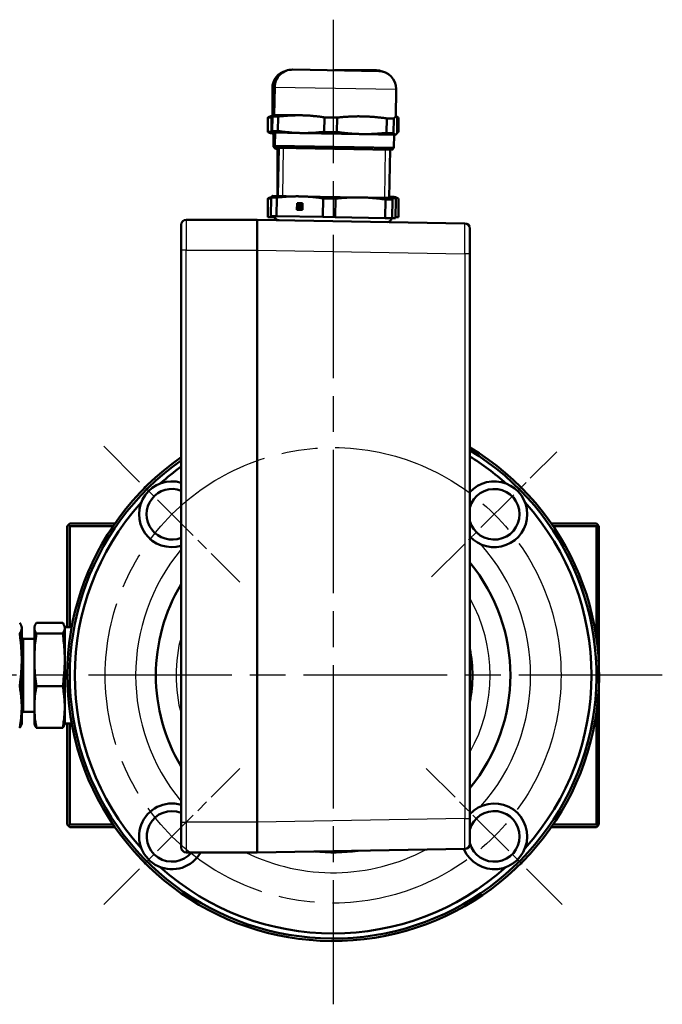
# Model space of a CAD drawing. Header units: millimetres. Extents: x 168 to 832, y 325 to 1234.
# Tile 2 of 10: x 300 to 427, y 345 to 540. Entities that reach past the tile are written whole.
import ezdxf

# ---------------------------------------------------------------- set-up
doc = ezdxf.new("R2010")
doc.units = ezdxf.units.MM
doc.header["$LTSCALE"] = 5
doc.linetypes.add('CHAIN', pattern=[0.3543, 0.2362, -0.0295, 0.0591, -0.0295])
for name, color, linetype, lineweight in [('Gewinde(DIN)', 3, 'Continuous', 25), ('Mittellinie(DIN)', 4, 'CHAIN', 25), ('Mittelpunktmarkierung(DIN)', 4, 'CHAIN', 25), ('Sichtbare Kanten(DIN)', 7, 'Continuous', 50), ('Sichtbare tangentiale Kanten(DIN)', 3, 'Continuous', 25)]:
    doc.layers.add(name, color=color, linetype=linetype, lineweight=lineweight)

msp = doc.modelspace()

# ---------------------------------------------------------------- linework, layer by layer
at = {"layer": 'Gewinde(DIN)'}
for p, q in [((351.93, 514.65), (351.76, 505.14)), ((371.96, 504.79), (372.13, 514.3))]:
    msp.add_line(p, q, dxfattribs=at)
at = {"layer": 'Mittellinie(DIN)', "linetype": 'CHAIN', "ltscale": 23.990969}
msp.add_circle((361.78, 410.44), 45, dxfattribs=at)
at = {"layer": 'Mittelpunktmarkierung(DIN)', "linetype": 'CHAIN', "ltscale": 23.990969}
for p, q in [((361.78, 539.98), (361.78, 345.44)), ((426.78, 410.44), (167.59, 410.44))]:
    msp.add_line(p, q, dxfattribs=at)
at = {"layer": 'Mittelpunktmarkierung(DIN)', "linetype": 'CHAIN', "ltscale": 8.445076}
for p, q in [((316.52, 455.69), (343.39, 428.82)), ((316.52, 365.18), (343.39, 392.05)), ((407.03, 365.18), (380.16, 392.05))]:
    msp.add_line(p, q, dxfattribs=at)
at = {"layer": 'Mittelpunktmarkierung(DIN)', "linetype": 'CHAIN', "ltscale": 7.778352}
msp.add_line((381.22, 429.88), (405.97, 454.63), dxfattribs=at)
at = {"layer": 'Sichtbare Kanten(DIN)'}
for p, q in [((353.81, 530.12), (370.79, 529.82)), ((362.04, 529.98), (370.27, 529.98)), ((349.79, 526.48), (349.79, 520.98)), ((350.25, 526.68), (350.15, 521.18)), ((374.23, 526.26), (374.13, 520.76)), ((348.88, 520.65), (349.62, 520.65)), ((348.88, 520.65), (348.88, 517.8)), ((349.78, 520.98), (349.49, 520.9)), ((349.62, 517.8), (349.62, 520.65)), ((349.82, 520.87), (349.77, 518.01)), ((349.78, 520.98), (349.89, 520.98)), ((349.82, 520.87), (350.92, 520.85)), ((350.14, 521.18), (350.12, 521.18)), ((350.14, 521.18), (355.51, 521.09)), ((350.87, 517.99), (350.92, 520.85)), ((360.08, 520.69), (360.03, 517.83)), ((360.08, 520.69), (362.55, 520.64)), ((362.5, 517.79), (362.55, 520.64)), ((372.4, 520.47), (372.35, 517.62)), ((372.4, 520.47), (373.77, 520.45)), ((373.72, 517.59), (373.77, 520.45)), ((374.12, 520.76), (374.14, 520.76)), ((374.14, 520.76), (374.16, 520.76)), ((374.45, 520.44), (374.4, 517.58)), ((374.68, 520.65), (374.68, 517.8)), ((348.88, 517.8), (349.62, 517.8)), ((349.78, 517.48), (349.49, 517.55)), ((349.77, 518.01), (350.87, 517.99)), ((350.08, 517.68), (350.06, 517.69)), ((350.08, 517.68), (355.44, 517.59)), ((350.32, 517.68), (350.28, 515.06)), ((355.44, 517.59), (367.42, 517.38)), ((360.03, 517.83), (362.5, 517.79)), ((372.35, 517.62), (373.72, 517.59)), ((349.78, 517.48), (350.32, 517.48)), ((350.02, 517.48), (350.02, 514.86)), ((367.42, 517.38), (374.06, 517.26)), ((373.84, 517.27), (373.79, 514.65)), ((374.06, 517.26), (374.08, 517.26)), ((374.08, 517.26), (374.1, 517.27)), ((350.02, 514.86), (350.47, 514.86)), ((350.4, 514.48), (350.02, 514.86)), ((350.28, 515.06), (373.79, 514.65)), ((350.65, 514.67), (350.28, 515.06)), ((350.4, 514.48), (351.03, 514.48)), ((350.65, 514.67), (373.41, 514.28)), ((350.78, 514.48), (350.78, 505.16)), ((351.03, 514.67), (350.86, 505.16)), ((373.03, 514.28), (372.86, 504.77)), ((373.41, 514.28), (373.79, 514.65)), ((348.88, 504.64), (349.53, 504.64)), ((348.88, 504.64), (348.88, 500.98)), ((349.54, 504.86), (349.47, 501.19)), ((349.57, 504.91), (349.49, 504.89)), ((349.54, 504.86), (350.64, 504.84)), ((349.86, 505.18), (349.84, 505.17)), ((349.86, 505.18), (355.23, 505.08)), ((350.58, 501.17), (350.64, 504.84)), ((355.23, 505.08), (367.2, 504.87)), ((359.8, 504.68), (359.74, 501.01)), ((359.8, 504.68), (362.27, 504.64)), ((362.21, 500.97), (362.27, 504.64)), ((367.2, 504.87), (373.84, 504.76)), ((372.12, 504.47), (372.06, 500.8)), ((372.12, 504.47), (373.49, 504.44)), ((372.86, 504.97), (373.5, 504.97)), ((373.42, 500.77), (373.49, 504.44)), ((373.5, 504.97), (373.78, 504.97)), ((373.78, 504.97), (374.07, 504.89)), ((373.84, 504.76), (373.86, 504.76)), ((373.86, 504.76), (373.88, 504.75)), ((374.17, 504.43), (374.11, 500.76)), ((374.68, 504.64), (374.68, 500.98)), ((354.63, 502.44), (354.65, 503.76)), ((355.73, 502.42), (354.63, 502.44)), ((354.65, 503.76), (355.75, 503.74)), ((354.69, 503.13), (354.73, 503.13)), ((354.73, 503.07), (354.69, 503.07)), ((354.72, 502.89), (354.71, 502.44)), ((354.73, 503.13), (354.72, 503.07)), ((354.74, 503.76), (354.73, 503.31)), ((354.73, 503.13), (354.81, 503.13)), ((354.73, 503.07), (354.81, 503.07)), ((355, 502.53), (355.02, 502.57)), ((355, 502.53), (355.06, 502.53)), ((355.03, 503.62), (355.02, 503.66)), ((355.02, 503.66), (355.08, 503.65)), ((355.02, 502.57), (355.1, 502.57)), ((355.03, 503.62), (355.12, 503.61)), ((355.06, 502.55), (355.05, 502.52)), ((355.06, 502.55), (355.12, 502.55)), ((355.07, 503.67), (355.08, 503.63)), ((355.08, 503.63), (355.14, 503.63)), ((355.1, 502.57), (355.09, 502.55)), ((355.11, 503.63), (355.12, 503.61)), ((355.18, 502.49), (355.26, 502.49)), ((355.2, 503.69), (355.28, 503.69)), ((355.57, 502.71), (355.55, 502.73)), ((355.55, 502.73), (355.63, 502.73)), ((355.56, 503.44), (355.59, 503.46)), ((355.56, 503.44), (355.64, 503.44)), ((355.57, 502.71), (355.66, 502.71)), ((355.58, 502.78), (355.6, 502.76)), ((355.59, 503.46), (355.67, 503.46)), ((355.62, 503.41), (355.59, 503.39)), ((355.6, 502.76), (355.69, 502.76)), ((355.62, 503.41), (355.7, 503.41)), ((355.63, 502.73), (355.66, 502.71)), ((355.67, 503.46), (355.64, 503.44)), ((355.75, 503.74), (355.73, 502.42)), ((346.78, 500.44), (332.78, 500.44)), ((346.78, 494.44), (346.78, 500.44)), ((387.8, 499.72), (346.78, 500.44)), ((348.88, 500.98), (349.62, 500.98)), ((349.47, 501.19), (350.58, 501.17)), ((349.62, 500.98), (349.62, 501.19)), ((350.3, 500.98), (349.62, 500.98)), ((359.74, 501.01), (350.58, 501.17)), ((359.74, 501.01), (362.21, 500.97)), ((372.06, 500.8), (362.21, 500.97)), ((372.06, 500.8), (373.42, 500.77)), ((374.11, 500.76), (373.42, 500.77)), ((374.68, 500.98), (374.11, 500.98)), ((331.78, 494.44), (331.78, 499.44)), ((388.78, 498.72), (388.78, 493.72)), ((331.78, 494.44), (331.78, 381.44)), ((346.78, 494.44), (346.78, 381.44)), ((346.78, 494.44), (346.78, 381.44)), ((388.78, 382.15), (388.78, 493.72)), ((309.28, 439.94), (309.53, 440.19)), ((309.28, 439.94), (309.28, 419.94)), ((309.53, 440.19), (309.78, 440.44)), ((309.78, 439.94), (309.53, 440.19)), ((318.69, 440.44), (309.78, 440.44)), ((309.78, 419.94), (309.78, 439.94)), ((309.78, 439.94), (318.35, 439.94)), ((413.78, 440.44), (404.86, 440.44)), ((405.21, 439.94), (413.78, 439.94)), ((413.78, 440.44), (414.03, 440.19)), ((414.03, 440.19), (413.78, 439.94)), ((413.78, 439.94), (413.78, 417.67)), ((414.03, 440.19), (414.28, 439.94)), ((414.28, 380.94), (414.28, 439.94)), ((308.39, 420.83), (303.18, 420.83)), ((300.28, 419.94), (300.23, 420.12)), ((300.28, 419.94), (300.28, 419.78)), ((300.28, 419.78), (300.28, 419.73)), ((300.28, 419.73), (300.28, 413.62)), ((302.78, 419.94), (302.83, 420.12)), ((302.78, 419.94), (302.78, 400.94)), ((308.39, 418.69), (303.18, 418.69)), ((308.78, 419.94), (308.73, 420.12)), ((308.78, 419.94), (308.78, 400.94)), ((308.78, 419.94), (310.15, 419.94)), ((300.6, 417.63), (300.28, 417.94)), ((300.6, 417.63), (300.6, 403.25)), ((300.6, 417.63), (302.78, 417.63)), ((300.28, 413.62), (300.28, 413.37)), ((300.28, 413.37), (300.28, 404.28)), ((308.39, 408.3), (303.18, 408.3)), ((300.28, 404.28), (300.28, 404.08)), ((300.28, 404.08), (300.28, 400.94)), ((300.6, 403.25), (300.28, 402.94)), ((300.6, 403.25), (302.78, 403.25)), ((413.78, 403.21), (413.78, 380.94)), ((300.28, 400.94), (300.23, 400.75)), ((302.78, 400.94), (302.83, 400.75)), ((308.78, 400.94), (308.73, 400.75)), ((308.78, 400.94), (310.15, 400.94)), ((309.28, 400.94), (309.28, 380.94)), ((309.78, 380.94), (309.78, 400.94)), ((308.39, 400.05), (303.18, 400.05)), ((331.78, 376.44), (331.78, 381.44)), ((346.78, 375.44), (346.78, 381.44)), ((388.78, 382.15), (388.78, 377.15)), ((309.53, 380.69), (309.28, 380.94)), ((309.53, 380.69), (309.78, 380.94)), ((309.78, 380.44), (309.53, 380.69)), ((318.35, 380.94), (309.78, 380.94)), ((309.78, 380.44), (318.69, 380.44)), ((404.86, 380.44), (413.78, 380.44)), ((413.78, 380.94), (405.21, 380.94)), ((413.78, 380.94), (414.03, 380.69)), ((414.03, 380.69), (413.78, 380.44)), ((414.28, 380.94), (414.03, 380.69)), ((346.78, 375.44), (387.8, 376.15)), ((332.78, 375.44), (346.78, 375.44))]:
    msp.add_line(p, q, dxfattribs=at)
at = {"layer": 'Sichtbare Kanten(DIN)', "flags": 128}
for points in [[(349.49, 520.9), (349.47, 520.89), (349.44, 520.89), (349.42, 520.88), (349.39, 520.87), (349.37, 520.86), (349.34, 520.85), (349.32, 520.85), (349.29, 520.84), (349.27, 520.83), (349.24, 520.82), (349.21, 520.81), (349.19, 520.8), (349.16, 520.79), (349.14, 520.78), (349.11, 520.77), (349.09, 520.76), (349.06, 520.74), (349.03, 520.73), (349.01, 520.72), (348.98, 520.71), (348.96, 520.7), (348.93, 520.68), (348.9, 520.67), (348.88, 520.65)], [(349.62, 520.65), (349.63, 520.66), (349.64, 520.66), (349.65, 520.66), (349.65, 520.66), (349.66, 520.66), (349.67, 520.66), (349.68, 520.66), (349.69, 520.66), (349.7, 520.67), (349.7, 520.67), (349.71, 520.67), (349.72, 520.67), (349.73, 520.67), (349.74, 520.67), (349.74, 520.67), (349.75, 520.67), (349.76, 520.68), (349.77, 520.68), (349.78, 520.68), (349.78, 520.68), (349.79, 520.68), (349.8, 520.68), (349.81, 520.68), (349.81, 520.68)], [(350.12, 521.18), (350.11, 521.17), (350.1, 521.17), (350.08, 521.16), (350.07, 521.16), (350.06, 521.15), (350.05, 521.14), (350.04, 521.14), (350.02, 521.13), (350.01, 521.12), (350, 521.11), (349.99, 521.09), (349.97, 521.08), (349.96, 521.07), (349.95, 521.06), (349.94, 521.04), (349.92, 521.02), (349.91, 521.01), (349.9, 520.99), (349.88, 520.97), (349.87, 520.95), (349.86, 520.93), (349.85, 520.91), (349.83, 520.89), (349.82, 520.87)], [(350.92, 520.85), (351.12, 520.87), (351.33, 520.89), (351.53, 520.91), (351.73, 520.93), (351.92, 520.95), (352.12, 520.97), (352.31, 520.99), (352.51, 521), (352.7, 521.01), (352.89, 521.03), (353.08, 521.04), (353.27, 521.05), (353.46, 521.06), (353.65, 521.07), (353.83, 521.07), (354.02, 521.08), (354.21, 521.08), (354.39, 521.09), (354.58, 521.09), (354.76, 521.09), (354.95, 521.09), (355.13, 521.09), (355.32, 521.09), (355.51, 521.09)], [(355.51, 521.09), (355.69, 521.09), (355.88, 521.08), (356.06, 521.07), (356.25, 521.07), (356.43, 521.06), (356.62, 521.05), (356.81, 521.04), (356.99, 521.03), (357.18, 521.02), (357.36, 521), (357.55, 520.99), (357.74, 520.97), (357.93, 520.95), (358.12, 520.94), (358.31, 520.92), (358.5, 520.9), (358.69, 520.87), (358.89, 520.85), (359.08, 520.83), (359.28, 520.8), (359.48, 520.77), (359.68, 520.75), (359.88, 520.72), (360.08, 520.69)], [(362.55, 520.64), (362.77, 520.67), (362.99, 520.69), (363.2, 520.71), (363.42, 520.73), (363.63, 520.75), (363.84, 520.76), (364.05, 520.78), (364.26, 520.8), (364.46, 520.81), (364.67, 520.82), (364.87, 520.83), (365.08, 520.84), (365.28, 520.85), (365.48, 520.86), (365.68, 520.87), (365.88, 520.87), (366.08, 520.88), (366.28, 520.88), (366.48, 520.88), (366.68, 520.89), (366.88, 520.89), (367.08, 520.88), (367.28, 520.88), (367.48, 520.88)], [(367.48, 520.88), (367.68, 520.88), (367.88, 520.87), (368.08, 520.86), (368.28, 520.86), (368.48, 520.85), (368.68, 520.84), (368.88, 520.83), (369.08, 520.82), (369.28, 520.8), (369.48, 520.79), (369.68, 520.77), (369.88, 520.76), (370.08, 520.74), (370.29, 520.72), (370.49, 520.7), (370.7, 520.68), (370.91, 520.66), (371.11, 520.64), (371.32, 520.61), (371.54, 520.59), (371.75, 520.56), (371.96, 520.53), (372.18, 520.5), (372.4, 520.47)], [(373.77, 520.45), (373.78, 520.48), (373.8, 520.5), (373.81, 520.52), (373.83, 520.55), (373.84, 520.57), (373.86, 520.59), (373.87, 520.61), (373.89, 520.63), (373.9, 520.64), (373.92, 520.66), (373.93, 520.67), (373.95, 520.69), (373.96, 520.7), (373.98, 520.71), (373.99, 520.72), (374, 520.73), (374.02, 520.74), (374.03, 520.75), (374.05, 520.75), (374.06, 520.76), (374.07, 520.76), (374.09, 520.76), (374.1, 520.76), (374.12, 520.76)], [(374.12, 520.76), (374.13, 520.76), (374.14, 520.76), (374.16, 520.76), (374.17, 520.75), (374.19, 520.75), (374.2, 520.74), (374.21, 520.74), (374.23, 520.73), (374.24, 520.72), (374.25, 520.71), (374.27, 520.69), (374.28, 520.68), (374.3, 520.67), (374.31, 520.65), (374.32, 520.64), (374.34, 520.62), (374.35, 520.6), (374.37, 520.58), (374.38, 520.56), (374.4, 520.54), (374.41, 520.51), (374.42, 520.49), (374.44, 520.46), (374.45, 520.44)], [(374.13, 520.88), (374.15, 520.87), (374.18, 520.87), (374.2, 520.86), (374.22, 520.85), (374.24, 520.85), (374.27, 520.84), (374.29, 520.83), (374.31, 520.82), (374.33, 520.81), (374.36, 520.8), (374.38, 520.79), (374.4, 520.79), (374.42, 520.78), (374.45, 520.77), (374.47, 520.76), (374.49, 520.75), (374.52, 520.74), (374.54, 520.72), (374.56, 520.71), (374.59, 520.7), (374.61, 520.69), (374.63, 520.68), (374.66, 520.67), (374.68, 520.65)], [(348.88, 517.8), (348.9, 517.78), (348.93, 517.77), (348.96, 517.76), (348.98, 517.75), (349.01, 517.73), (349.03, 517.72), (349.06, 517.71), (349.09, 517.7), (349.11, 517.69), (349.14, 517.67), (349.16, 517.66), (349.19, 517.65), (349.21, 517.64), (349.24, 517.63), (349.27, 517.63), (349.29, 517.62), (349.32, 517.61), (349.34, 517.6), (349.37, 517.59), (349.39, 517.58), (349.42, 517.57), (349.44, 517.57), (349.47, 517.56), (349.49, 517.55)], [(349.96, 517.75), (349.94, 517.75), (349.93, 517.75), (349.92, 517.76), (349.9, 517.76), (349.89, 517.76), (349.87, 517.76), (349.86, 517.76), (349.85, 517.77), (349.83, 517.77), (349.82, 517.77), (349.8, 517.77), (349.79, 517.77), (349.78, 517.78), (349.76, 517.78), (349.75, 517.78), (349.73, 517.78), (349.72, 517.78), (349.71, 517.79), (349.69, 517.79), (349.68, 517.79), (349.66, 517.79), (349.65, 517.79), (349.64, 517.8), (349.62, 517.8)], [(349.77, 518.01), (349.78, 517.99), (349.79, 517.96), (349.81, 517.94), (349.82, 517.92), (349.83, 517.9), (349.84, 517.88), (349.86, 517.87), (349.87, 517.85), (349.88, 517.83), (349.89, 517.82), (349.9, 517.8), (349.92, 517.79), (349.93, 517.78), (349.94, 517.76), (349.95, 517.75), (349.96, 517.74), (349.98, 517.73), (349.99, 517.73), (350, 517.72), (350.01, 517.71), (350.02, 517.7), (350.04, 517.7), (350.05, 517.69), (350.06, 517.69)], [(355.44, 517.59), (355.26, 517.59), (355.07, 517.6), (354.89, 517.6), (354.7, 517.61), (354.52, 517.62), (354.33, 517.63), (354.15, 517.64), (353.96, 517.65), (353.77, 517.66), (353.59, 517.68), (353.4, 517.69), (353.21, 517.71), (353.02, 517.73), (352.83, 517.74), (352.64, 517.76), (352.45, 517.78), (352.26, 517.81), (352.06, 517.83), (351.87, 517.85), (351.67, 517.88), (351.47, 517.9), (351.27, 517.93), (351.07, 517.96), (350.87, 517.99)], [(360.03, 517.83), (359.83, 517.81), (359.62, 517.79), (359.42, 517.77), (359.22, 517.75), (359.03, 517.73), (358.83, 517.71), (358.64, 517.69), (358.44, 517.68), (358.25, 517.66), (358.06, 517.65), (357.87, 517.64), (357.68, 517.63), (357.49, 517.62), (357.31, 517.61), (357.12, 517.61), (356.93, 517.6), (356.75, 517.59), (356.56, 517.59), (356.37, 517.59), (356.19, 517.59), (356, 517.58), (355.82, 517.59), (355.63, 517.59), (355.44, 517.59)], [(367.42, 517.38), (367.22, 517.38), (367.02, 517.39), (366.82, 517.4), (366.62, 517.4), (366.42, 517.41), (366.22, 517.42), (366.02, 517.43), (365.82, 517.44), (365.62, 517.46), (365.42, 517.47), (365.22, 517.49), (365.02, 517.5), (364.82, 517.52), (364.61, 517.54), (364.41, 517.56), (364.2, 517.58), (363.99, 517.6), (363.79, 517.62), (363.58, 517.65), (363.36, 517.67), (363.15, 517.7), (362.94, 517.73), (362.72, 517.76), (362.5, 517.79)], [(372.35, 517.62), (372.13, 517.59), (371.91, 517.57), (371.7, 517.55), (371.48, 517.53), (371.27, 517.51), (371.06, 517.5), (370.85, 517.48), (370.64, 517.47), (370.44, 517.45), (370.23, 517.44), (370.03, 517.43), (369.82, 517.42), (369.62, 517.41), (369.42, 517.4), (369.22, 517.39), (369.02, 517.39), (368.82, 517.38), (368.62, 517.38), (368.42, 517.38), (368.22, 517.38), (368.02, 517.38), (367.82, 517.38), (367.62, 517.38), (367.42, 517.38)], [(374.06, 517.26), (374.04, 517.27), (374.03, 517.27), (374.01, 517.27), (374, 517.27), (373.99, 517.28), (373.97, 517.29), (373.96, 517.29), (373.94, 517.3), (373.93, 517.31), (373.92, 517.32), (373.9, 517.33), (373.89, 517.35), (373.88, 517.36), (373.86, 517.38), (373.85, 517.39), (373.83, 517.41), (373.82, 517.43), (373.8, 517.45), (373.79, 517.47), (373.78, 517.49), (373.76, 517.51), (373.75, 517.54), (373.73, 517.57), (373.72, 517.59)], [(374.4, 517.58), (374.39, 517.55), (374.37, 517.53), (374.36, 517.5), (374.34, 517.48), (374.33, 517.46), (374.31, 517.44), (374.3, 517.42), (374.28, 517.4), (374.27, 517.39), (374.25, 517.37), (374.24, 517.35), (374.22, 517.34), (374.21, 517.33), (374.2, 517.32), (374.18, 517.31), (374.17, 517.3), (374.15, 517.29), (374.14, 517.28), (374.13, 517.28), (374.11, 517.27), (374.1, 517.27), (374.08, 517.27), (374.07, 517.27), (374.06, 517.26)], [(374.68, 517.8), (374.67, 517.79), (374.66, 517.79), (374.65, 517.78), (374.63, 517.77), (374.62, 517.77), (374.61, 517.76), (374.6, 517.76), (374.59, 517.75), (374.58, 517.75), (374.57, 517.74), (374.55, 517.73), (374.54, 517.73), (374.53, 517.72), (374.52, 517.72), (374.51, 517.71), (374.5, 517.71), (374.48, 517.7), (374.47, 517.7), (374.46, 517.69), (374.45, 517.69), (374.44, 517.68), (374.43, 517.68), (374.42, 517.67), (374.41, 517.67)], [(349.49, 504.89), (349.47, 504.88), (349.44, 504.88), (349.42, 504.87), (349.39, 504.86), (349.37, 504.85), (349.34, 504.84), (349.32, 504.84), (349.29, 504.83), (349.27, 504.82), (349.24, 504.81), (349.21, 504.8), (349.19, 504.79), (349.16, 504.78), (349.14, 504.77), (349.11, 504.76), (349.09, 504.75), (349.06, 504.73), (349.03, 504.72), (349.01, 504.71), (348.98, 504.7), (348.96, 504.69), (348.93, 504.67), (348.9, 504.66), (348.88, 504.64)], [(349.84, 505.17), (349.83, 505.17), (349.82, 505.16), (349.8, 505.16), (349.79, 505.15), (349.78, 505.14), (349.77, 505.14), (349.76, 505.13), (349.74, 505.12), (349.73, 505.11), (349.72, 505.1), (349.71, 505.09), (349.69, 505.07), (349.68, 505.06), (349.67, 505.05), (349.66, 505.03), (349.64, 505.02), (349.63, 505), (349.62, 504.98), (349.61, 504.96), (349.59, 504.95), (349.58, 504.93), (349.57, 504.9), (349.55, 504.88), (349.54, 504.86)], [(350.64, 504.84), (350.84, 504.86), (351.05, 504.89), (351.25, 504.91), (351.45, 504.93), (351.64, 504.94), (351.84, 504.96), (352.03, 504.98), (352.23, 504.99), (352.42, 505.01), (352.61, 505.02), (352.8, 505.03), (352.99, 505.04), (353.18, 505.05), (353.37, 505.06), (353.55, 505.07), (353.74, 505.07), (353.93, 505.08), (354.11, 505.08), (354.3, 505.08), (354.48, 505.09), (354.67, 505.09), (354.85, 505.09), (355.04, 505.08), (355.23, 505.08)], [(355.23, 505.08), (355.41, 505.08), (355.6, 505.07), (355.78, 505.07), (355.97, 505.06), (356.15, 505.05), (356.34, 505.04), (356.53, 505.03), (356.71, 505.02), (356.9, 505.01), (357.08, 504.99), (357.27, 504.98), (357.46, 504.96), (357.65, 504.95), (357.84, 504.93), (358.03, 504.91), (358.22, 504.89), (358.41, 504.87), (358.61, 504.84), (358.8, 504.82), (359, 504.79), (359.2, 504.77), (359.4, 504.74), (359.6, 504.71), (359.8, 504.68)], [(362.27, 504.64), (362.49, 504.66), (362.71, 504.68), (362.92, 504.7), (363.14, 504.72), (363.35, 504.74), (363.56, 504.76), (363.77, 504.77), (363.98, 504.79), (364.18, 504.8), (364.39, 504.81), (364.59, 504.82), (364.8, 504.84), (365, 504.84), (365.2, 504.85), (365.4, 504.86), (365.6, 504.87), (365.8, 504.87), (366, 504.87), (366.2, 504.88), (366.4, 504.88), (366.6, 504.88), (366.8, 504.88), (367, 504.88), (367.2, 504.87)], [(367.2, 504.87), (367.4, 504.87), (367.6, 504.86), (367.8, 504.86), (368, 504.85), (368.2, 504.84), (368.4, 504.83), (368.6, 504.82), (368.8, 504.81), (369, 504.8), (369.2, 504.78), (369.4, 504.77), (369.6, 504.75), (369.81, 504.73), (370.01, 504.72), (370.21, 504.7), (370.42, 504.68), (370.63, 504.65), (370.83, 504.63), (371.04, 504.61), (371.26, 504.58), (371.47, 504.55), (371.68, 504.53), (371.9, 504.5), (372.12, 504.47)], [(372.86, 504.87), (372.89, 504.88), (372.92, 504.89), (372.94, 504.89), (372.97, 504.9), (373, 504.91), (373.02, 504.91), (373.05, 504.92), (373.08, 504.92), (373.1, 504.93), (373.13, 504.93), (373.15, 504.94), (373.18, 504.94), (373.21, 504.95), (373.23, 504.95), (373.26, 504.95), (373.29, 504.96), (373.31, 504.96), (373.34, 504.96), (373.37, 504.96), (373.39, 504.96), (373.42, 504.97), (373.44, 504.97), (373.47, 504.97), (373.5, 504.97)], [(373.49, 504.44), (373.5, 504.47), (373.52, 504.49), (373.53, 504.52), (373.55, 504.54), (373.57, 504.56), (373.58, 504.58), (373.6, 504.6), (373.61, 504.62), (373.62, 504.64), (373.64, 504.65), (373.65, 504.67), (373.67, 504.68), (373.68, 504.69), (373.7, 504.7), (373.71, 504.71), (373.73, 504.72), (373.74, 504.73), (373.75, 504.74), (373.77, 504.74), (373.78, 504.75), (373.8, 504.75), (373.81, 504.76), (373.82, 504.76), (373.84, 504.76)], [(373.5, 504.97), (373.55, 504.97), (373.59, 504.96), (373.64, 504.96), (373.69, 504.96), (373.74, 504.95), (373.79, 504.95), (373.83, 504.94), (373.88, 504.93), (373.93, 504.92), (373.98, 504.91), (374.03, 504.9), (374.07, 504.89), (374.12, 504.87), (374.17, 504.86), (374.22, 504.84), (374.27, 504.83), (374.32, 504.81), (374.37, 504.79), (374.42, 504.77), (374.47, 504.74), (374.52, 504.72), (374.58, 504.7), (374.63, 504.67), (374.68, 504.64)], [(373.84, 504.76), (373.85, 504.76), (373.86, 504.75), (373.88, 504.75), (373.89, 504.75), (373.91, 504.74), (373.92, 504.74), (373.93, 504.73), (373.95, 504.72), (373.96, 504.71), (373.98, 504.7), (373.99, 504.69), (374, 504.67), (374.02, 504.66), (374.03, 504.65), (374.04, 504.63), (374.06, 504.61), (374.07, 504.59), (374.09, 504.57), (374.1, 504.55), (374.12, 504.53), (374.13, 504.51), (374.15, 504.48), (374.16, 504.46), (374.17, 504.43)], [(299.89, 420.82), (299.92, 420.78), (299.95, 420.73), (299.98, 420.68), (300.01, 420.64), (300.04, 420.59), (300.06, 420.55), (300.09, 420.5), (300.11, 420.46), (300.13, 420.42), (300.15, 420.37), (300.17, 420.33), (300.18, 420.29), (300.2, 420.24), (300.21, 420.2), (300.22, 420.16), (300.24, 420.12), (300.25, 420.08), (300.26, 420.03), (300.26, 419.99), (300.27, 419.95), (300.28, 419.91), (300.28, 419.87), (300.28, 419.82), (300.28, 419.78)], [(303.18, 418.69), (303.11, 418.79), (303.05, 418.89), (303, 418.98), (302.95, 419.07), (302.91, 419.16), (302.88, 419.25), (302.85, 419.34), (302.83, 419.42), (302.81, 419.51), (302.79, 419.59), (302.79, 419.67), (302.78, 419.76), (302.79, 419.84), (302.79, 419.92), (302.81, 420.01), (302.83, 420.09), (302.85, 420.18), (302.88, 420.26), (302.91, 420.35), (302.95, 420.44), (303, 420.53), (303.05, 420.63), (303.11, 420.72), (303.18, 420.83)], [(308.39, 420.83), (308.46, 420.72), (308.52, 420.63), (308.57, 420.53), (308.62, 420.44), (308.66, 420.35), (308.69, 420.26), (308.72, 420.18), (308.74, 420.09), (308.76, 420.01), (308.77, 419.92), (308.78, 419.84), (308.78, 419.76), (308.78, 419.67), (308.77, 419.59), (308.76, 419.51), (308.74, 419.42), (308.72, 419.34), (308.69, 419.25), (308.66, 419.16), (308.62, 419.07), (308.57, 418.98), (308.52, 418.89), (308.46, 418.79), (308.39, 418.69)], [(300.28, 419.73), (300.28, 419.69), (300.28, 419.65), (300.28, 419.6), (300.27, 419.56), (300.26, 419.52), (300.26, 419.48), (300.25, 419.44), (300.24, 419.4), (300.22, 419.35), (300.21, 419.31), (300.2, 419.27), (300.18, 419.23), (300.17, 419.18), (300.15, 419.14), (300.13, 419.1), (300.11, 419.05), (300.09, 419.01), (300.06, 418.97), (300.04, 418.92), (300.01, 418.88), (299.98, 418.83), (299.95, 418.78), (299.92, 418.74), (299.89, 418.69)], [(299.89, 418.69), (299.92, 418.46), (299.95, 418.23), (299.98, 418), (300.01, 417.78), (300.04, 417.56), (300.06, 417.34), (300.09, 417.12), (300.11, 416.91), (300.13, 416.7), (300.15, 416.49), (300.17, 416.28), (300.18, 416.07), (300.2, 415.86), (300.21, 415.66), (300.22, 415.45), (300.24, 415.25), (300.25, 415.04), (300.26, 414.84), (300.26, 414.64), (300.27, 414.43), (300.28, 414.23), (300.28, 414.03), (300.28, 413.83), (300.28, 413.62)], [(303.18, 408.3), (303.11, 408.79), (303.05, 409.27), (303, 409.73), (302.95, 410.18), (302.91, 410.61), (302.88, 411.04), (302.85, 411.46), (302.83, 411.88), (302.81, 412.28), (302.79, 412.69), (302.79, 413.09), (302.78, 413.49), (302.79, 413.9), (302.79, 414.3), (302.81, 414.71), (302.83, 415.11), (302.85, 415.53), (302.88, 415.95), (302.91, 416.38), (302.95, 416.81), (303, 417.26), (303.05, 417.72), (303.11, 418.2), (303.18, 418.69)], [(308.39, 418.69), (308.46, 418.2), (308.52, 417.72), (308.57, 417.26), (308.62, 416.81), (308.66, 416.38), (308.69, 415.95), (308.72, 415.53), (308.74, 415.11), (308.76, 414.71), (308.77, 414.3), (308.78, 413.9), (308.78, 413.49), (308.78, 413.09), (308.77, 412.69), (308.76, 412.28), (308.74, 411.88), (308.72, 411.46), (308.69, 411.04), (308.66, 410.61), (308.62, 410.18), (308.57, 409.73), (308.52, 409.27), (308.46, 408.79), (308.39, 408.3)], [(300.28, 413.37), (300.28, 413.16), (300.28, 412.96), (300.28, 412.76), (300.27, 412.55), (300.26, 412.35), (300.26, 412.15), (300.25, 411.95), (300.24, 411.74), (300.22, 411.54), (300.21, 411.33), (300.2, 411.13), (300.18, 410.92), (300.17, 410.71), (300.15, 410.5), (300.13, 410.29), (300.11, 410.08), (300.09, 409.87), (300.06, 409.65), (300.04, 409.43), (300.01, 409.21), (299.98, 408.99), (299.95, 408.76), (299.92, 408.53), (299.89, 408.3)], [(299.89, 408.3), (299.92, 408.12), (299.95, 407.94), (299.98, 407.76), (300.01, 407.58), (300.04, 407.4), (300.06, 407.23), (300.09, 407.06), (300.11, 406.89), (300.13, 406.72), (300.15, 406.55), (300.17, 406.39), (300.18, 406.22), (300.2, 406.06), (300.21, 405.89), (300.22, 405.73), (300.24, 405.57), (300.25, 405.41), (300.26, 405.25), (300.26, 405.08), (300.27, 404.92), (300.28, 404.76), (300.28, 404.6), (300.28, 404.44), (300.28, 404.28)], [(303.18, 400.05), (303.11, 400.44), (303.05, 400.82), (303, 401.18), (302.95, 401.54), (302.91, 401.89), (302.88, 402.23), (302.85, 402.56), (302.83, 402.89), (302.81, 403.21), (302.79, 403.54), (302.79, 403.86), (302.78, 404.18), (302.79, 404.5), (302.79, 404.82), (302.81, 405.14), (302.83, 405.46), (302.85, 405.79), (302.88, 406.13), (302.91, 406.47), (302.95, 406.81), (303, 407.17), (303.05, 407.53), (303.11, 407.91), (303.18, 408.3)], [(308.39, 408.3), (308.46, 407.91), (308.52, 407.53), (308.57, 407.17), (308.62, 406.81), (308.66, 406.47), (308.69, 406.13), (308.72, 405.79), (308.74, 405.46), (308.76, 405.14), (308.77, 404.82), (308.78, 404.5), (308.78, 404.18), (308.78, 403.86), (308.77, 403.54), (308.76, 403.21), (308.74, 402.89), (308.72, 402.56), (308.69, 402.23), (308.66, 401.89), (308.62, 401.54), (308.57, 401.18), (308.52, 400.82), (308.46, 400.44), (308.39, 400.05)], [(300.28, 404.08), (300.28, 403.91), (300.28, 403.75), (300.28, 403.59), (300.27, 403.43), (300.26, 403.27), (300.26, 403.11), (300.25, 402.95), (300.24, 402.79), (300.22, 402.62), (300.21, 402.46), (300.2, 402.3), (300.18, 402.13), (300.17, 401.97), (300.15, 401.8), (300.13, 401.63), (300.11, 401.46), (300.09, 401.29), (300.06, 401.12), (300.04, 400.95), (300.01, 400.77), (299.98, 400.6), (299.95, 400.42), (299.92, 400.24), (299.89, 400.05)], [(299.89, 400.05), (299.91, 400.08), (299.93, 400.11), (299.95, 400.15), (299.97, 400.18), (299.99, 400.21), (300.01, 400.24), (300.03, 400.27), (300.04, 400.3), (300.06, 400.33), (300.08, 400.36), (300.09, 400.39), (300.11, 400.41), (300.12, 400.44), (300.13, 400.47), (300.15, 400.5), (300.16, 400.53), (300.17, 400.56), (300.18, 400.59), (300.19, 400.61), (300.2, 400.64), (300.21, 400.67), (300.22, 400.7), (300.23, 400.73), (300.23, 400.75)], [(302.83, 400.75), (302.84, 400.73), (302.85, 400.7), (302.86, 400.67), (302.87, 400.64), (302.88, 400.62), (302.89, 400.59), (302.9, 400.56), (302.91, 400.53), (302.92, 400.5), (302.93, 400.48), (302.95, 400.45), (302.96, 400.42), (302.98, 400.39), (302.99, 400.36), (303.01, 400.33), (303.02, 400.3), (303.04, 400.27), (303.06, 400.24), (303.08, 400.21), (303.09, 400.18), (303.11, 400.15), (303.13, 400.12), (303.16, 400.08), (303.18, 400.05)], [(308.39, 400.05), (308.41, 400.08), (308.43, 400.12), (308.45, 400.15), (308.47, 400.18), (308.49, 400.21), (308.51, 400.24), (308.53, 400.27), (308.55, 400.3), (308.56, 400.33), (308.58, 400.36), (308.59, 400.39), (308.61, 400.42), (308.62, 400.45), (308.63, 400.48), (308.65, 400.5), (308.66, 400.53), (308.67, 400.56), (308.68, 400.59), (308.69, 400.62), (308.7, 400.64), (308.71, 400.67), (308.72, 400.7), (308.73, 400.73), (308.73, 400.75)]]:
    msp.add_lwpolyline(points, dxfattribs=at)
at = {"layer": 'Sichtbare Kanten(DIN)'}
for centre, radius, start, end in [((353.29, 526.48), 3.5, 103.4397, 180), ((353.75, 526.62), 3.5, 89, 179), ((370.27, 526.48), 3.5, 67.6581, 90), ((370.73, 526.32), 3.5, 359, 89), ((332.78, 499.44), 1, 90, 180), ((351.06, 500.98), 0.8, 180, 228.9947), ((351.07, 501.16), 0.8, 179, 269), ((372.51, 500.79), 0.8, 269, 359), ((387.78, 498.72), 1, 0, 89), ((361.78, 410.44), 52.5, 124.8499, 59.0503), ((361.78, 410.44), 52, 125.2344, 58.7193), ((361.78, 410.44), 52, 125.2344, 58.7193), ((361.78, 410.44), 51, 47.9903, 58.0343), ((361.78, 410.44), 51, 47.9903, 58.0343), ((361.78, 410.44), 51, 126.0319, 132.0097), ((361.78, 410.44), 51, 126.0319, 132.0097), ((329.96, 442.26), 6.5, 73.7416, 286.2584), ((393.6, 442.26), 6.5, 222.1399, 137.8601), ((329.96, 442.26), 5, 68.6563, 291.3437), ((393.6, 442.26), 5, 195.429, 164.571), ((361.78, 410.44), 51, 137.9903, 222.0097), ((361.78, 410.44), 51, 137.9903, 222.0097), ((361.78, 410.44), 51, 317.9903, 42.0097), ((361.78, 410.44), 51, 317.9903, 42.0097), ((361.78, 410.44), 35, 320.4823, 39.5177), ((361.78, 410.44), 35, 320.4823, 39.5177), ((361.78, 410.44), 35, 148.9973, 211.0027), ((361.78, 410.44), 35, 148.9973, 211.0027), ((361.78, 410.44), 27.5, 349.0575, 10.9425), ((361.78, 410.44), 27.5, 349.0575, 10.9425), ((329.96, 378.62), 6.5, 73.7416, 330.708), ((329.96, 378.62), 5, 68.6563, 320.5029), ((393.6, 378.62), 6.5, 202.3138, 137.8601), ((393.6, 378.62), 5, 195.429, 164.571), ((332.78, 376.44), 1, 180, 270), ((361.78, 410.44), 35, 263.9168, 278.0832), ((361.78, 410.44), 35, 263.9168, 278.0832), ((387.78, 377.15), 1, 271, 0), ((361.78, 410.44), 51, 227.9903, 312.0097), ((361.78, 410.44), 51, 227.9903, 312.0097)]:
    msp.add_arc(centre, radius, start, end, dxfattribs=at)
for centre, major_axis, start_param, end_param in [((355.19, 503.09), (0.01, 0.6), 0.36418, 1.520775), ((355.19, 503.09), (-0.01, -0.6), 4.76241, 5.919005), ((354.89, 503.1), (0.003, 0.2), 1.721365, 7.703413), ((354.97, 503.1), (0.003, 0.2), 0.251596, 1.420228), ((354.97, 503.1), (-0.003, -0.2), 4.862957, 6.031589), ((355.09, 502.75), (0.003, 0.2), 2.978002, 8.96005), ((355.1, 503.44), (0.003, 0.2), 0.464728, 6.446776), ((355.18, 502.75), (0.003, 0.2), 0.251596, 2.676865), ((355.19, 503.43), (-0.003, -0.2), 3.60632, 6.031589), ((355.19, 503.09), (-0.01, -0.6), 6.019047, 7.175642), ((355.19, 503.09), (0.01, 0.6), 5.390728, 6.547324), ((355.44, 503.3), (-0.003, -0.2), 2.349683, 8.331732), ((355.43, 502.88), (-0.003, -0.2), 1.093046, 7.075095), ((355.27, 503.09), (-0.01, -0.6), 0, 0.892457), ((355.27, 503.09), (0.01, 0.6), 5.390728, 6.283185), ((355.52, 503.3), (0.003, 0.2), 0.251596, 2.889996), ((355.51, 502.87), (0.003, 0.2), 0.251596, 2.889996), ((355.19, 503.09), (0.01, 0.6), 4.134091, 5.290687), ((355.27, 503.09), (-0.01, -0.6), 0.992499, 1.205543), ((355.27, 503.09), (-0.01, -0.6), 1.93605, 2.149094)]:
    msp.add_ellipse(centre, major_axis=major_axis, ratio=0.833125, start_param=start_param, end_param=end_param, dxfattribs=at)
at = {"layer": 'Sichtbare tangentiale Kanten(DIN)'}
for p, q in [((349.79, 526.48), (350.25, 526.48)), ((350.25, 526.68), (374.23, 526.26)), ((332.78, 500.44), (332.78, 494.44)), ((332.78, 494.44), (331.78, 494.44)), ((332.78, 381.44), (332.78, 494.44)), ((332.78, 494.44), (346.78, 494.44)), ((346.78, 494.44), (387.8, 493.72)), ((388.78, 493.72), (387.8, 493.72)), ((387.8, 493.72), (387.8, 382.15)), ((331.78, 381.44), (332.78, 381.44)), ((332.78, 381.44), (332.78, 375.44)), ((346.78, 381.44), (332.78, 381.44)), ((387.8, 382.15), (346.78, 381.44)), ((387.8, 382.15), (388.78, 382.15))]:
    msp.add_line(p, q, dxfattribs=at)
for radius, start, end in [(39, 318.4197, 41.5803), (39, 318.4197, 41.5803), (39, 140.2849, 219.7151), (39, 140.2849, 219.7151), (31, 330.5713, 29.4287), (31, 330.5713, 29.4287), (31, 165.4074, 194.5926), (31, 165.4074, 194.5926), (39, 243.823, 298.0529), (39, 243.823, 298.0529)]:
    msp.add_arc((361.78, 410.44), radius, start, end, dxfattribs=at)
for centre, major_axis, start_param, end_param in [((387.78, 493.72), (-0.02, -6), 1.571059, 3.14155), ((387.78, 382.15), (0.02, -6), 0.000042, 1.570534)]:
    msp.add_ellipse(centre, major_axis=major_axis, ratio=0.002908, start_param=start_param, end_param=end_param, dxfattribs=at)

doc.saveas('drawing.dxf')
